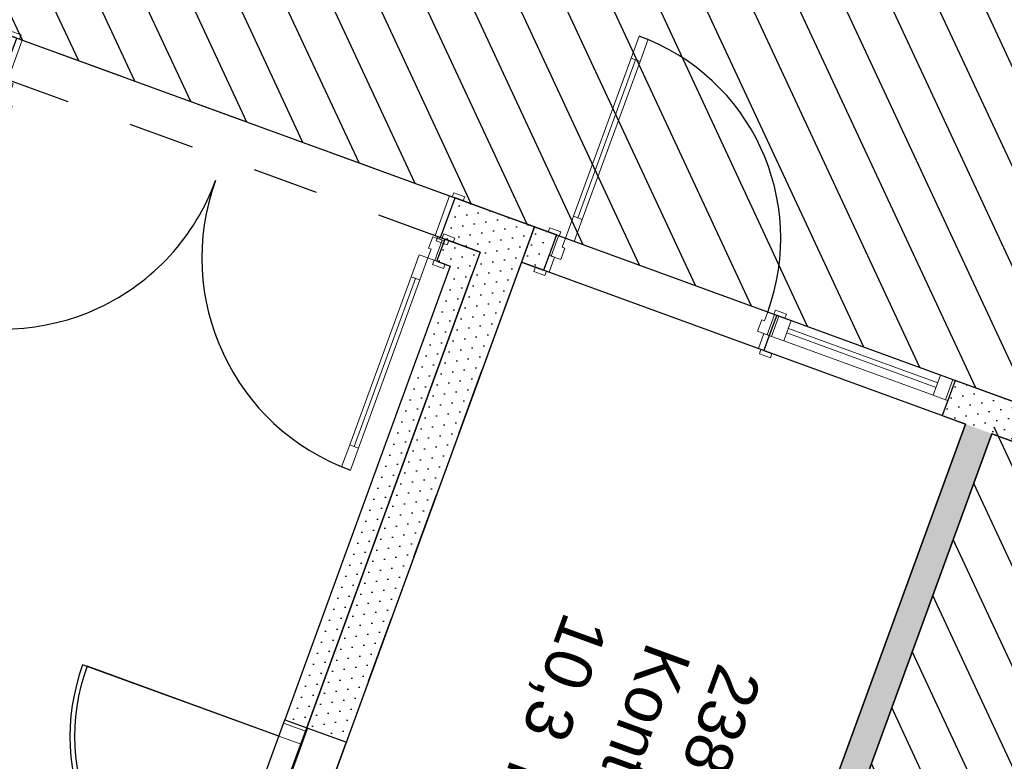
# Model space of a CAD drawing. Header units: millimetres. Extents: x 112481703 to 112588235, y 1264638581 to 1264713486.
# Tile 73 of 256: x 112541221 to 112545421, y 1264661258 to 1264664422. Entities that reach past the tile are written whole.
import ezdxf
from ezdxf.enums import TextEntityAlignment as Align

# ---------------------------------------------------------------- set-up
doc = ezdxf.new("R2010")
doc.units = ezdxf.units.MM
doc.header["$LTSCALE"] = 0.5
doc.header["$MEASUREMENT"] = 0
doc.linetypes.add('PLINE', pattern=[0])
doc.linetypes.add('Stiplet', pattern=[1128.888893, 564.444447, -564.444447])
for name, color, linetype in [('231- Bærende yttervegger', 7, 'Continuous'), ('231- Bærende yttervegger (Skravur)', 7, 'Continuous'), ('231- Bærende yttervegger (Skravur)(Nye konstruksjoner)', 7, 'Continuous'), ('231- Bærende yttervegger(Nye konstruksjoner)', 7, 'Continuous'), ('242- Ikke-bærende innervegger (Skravur)(Nye konstruksjoner)', 7, 'Continuous'), ('242- Ikke-bærende innervegger(Nye konstruksjoner)', 7, 'Continuous'), ('244- Vinduer_ dører_ foldevegger(Nye konstruksjoner)', 7, 'Continuous'), ('862- M___Nettoareal (1-100)', 7, 'Continuous'), ('862- M___Nettoareal(Nye konstruksjoner)', 7, 'Continuous'), ('862- M___Nettoareal(Polylinje)(Nye konstruksjoner)', 7, 'Continuous'), ('LA_farge_dekke_asfalt2', 7, 'Continuous')]:
    doc.layers.add(name, color=color, linetype=linetype)
doc.layers.add('234- Vinduer_ dører_ porter(Nye konstruksjoner)', color=7, linetype='Continuous', lineweight=0)
doc.styles.add('GENERATED_STYLE_1', font='arial.ttf')
pattern_1 = [(249.95599, (112557650, 1264717795), (-81.35699, 29.68231), [0, -50]), (249.95599, (112557682.11, 1264717756.67), (-81.35699, 29.68231), [0, -50])]

# ---------------------------------------------------------------- blocks, each defined once
blk = doc.blocks.new('Storstove_ Dagsenter_2382_19', base_point=(112548724.1, 1264665290.8))
at = {"layer": '862- M___Nettoareal(Polylinje)(Nye konstruksjoner)', "linetype": 'PLINE', "flags": 128}
blk.add_lwpolyline([(112548773.8, 1264670678.9), (112548539, 1264670035.4), (112543649.3, 1264671819.3), (112543039.2, 1264670147.1), (112540955.3, 1264664435.4), (112543416.6, 1264663537.4), (112545610.2, 1264662737.1), (112545629.1, 1264662788.8), (112545863.9, 1264662703.1), (112545821.1, 1264662585.7), (112551734.8, 1264660428.1), (112551777.6, 1264660545.6), (112551819.9, 1264660530.1), (112553958.6, 1264666392.2), (112550943, 1264667492.4), (112549693.6, 1264667948.2), (112550464.8, 1264670061.9)], close=True, dxfattribs=at)
blk = doc.blocks.new('Kontor Dagsenter_2383_81', base_point=(112543121.9, 1264660564.9))
at = {"layer": '862- M___Nettoareal(Polylinje)(Nye konstruksjoner)', "linetype": 'PLINE', "flags": 128}
blk.add_lwpolyline([(112545254.7, 1264662696.5), (112543361.8, 1264663387.1), (112541610.4, 1264658586.6), (112543503.3, 1264657896)], close=True, dxfattribs=at)
blk = doc.blocks.new('Matsal_2381_82', base_point=(112546528.8, 1264659390.4))
at = {"layer": '862- M___Nettoareal(Polylinje)(Nye konstruksjoner)', "linetype": 'PLINE', "flags": 128}
blk.add_lwpolyline([(112551691.9, 1264660310.7), (112551734.8, 1264660428.1), (112545821.1, 1264662585.7), (112545778.2, 1264662468.3), (112545543.4, 1264662553.9), (112545555.4, 1264662586.8), (112545367.5, 1264662655.4), (112543616.1, 1264657854.9), (112549994.8, 1264655527.7), (112551322.9, 1264659168), (112551734.2, 1264660295.3)], close=True, dxfattribs=at)
blk = doc.blocks.new('Dør tofløyet[30]', base_point=(112557650, 1264717795))
at = {"layer": '234- Vinduer_ dører_ porter(Nye konstruksjoner)', "linetype": 'PLINE'}
for p, q in [((112541118.8, 1264664204.4), (112541112.3, 1264664186.5)), ((112541112.3, 1264664186.5), (112541159.3, 1264664169.4)), ((112541165.8, 1264664187.3), (112541118.8, 1264664204.4)), ((112541147.1, 1264664173.9), (112541144.3, 1264664166.3)), ((112541170.5, 1264664165.3), (112541147.1, 1264664173.9)), ((112541159.3, 1264664169.4), (112541165.8, 1264664187.3)), ((112541112.8, 1264664079.9), (112541144.3, 1264664166.3)), ((112541122.2, 1264664076.5), (112541153.7, 1264664162.9)), ((112541144.3, 1264664166.3), (112541167.8, 1264664157.8)), ((112541153.7, 1264664162.9), (112541144.3, 1264664166.3)), ((112541153.7, 1264664162.9), (112541194.1, 1264664148.2)), ((112541167.8, 1264664157.8), (112541170.5, 1264664165.3)), ((112541194.1, 1264664148.2), (112541176.3, 1264664099.3)), ((112541078, 1264664092.6), (112541071.5, 1264664074.7)), ((112541125, 1264664075.5), (112541078, 1264664092.6)), ((112541165, 1264664103.4), (112541151.3, 1264664065.9)), ((112541176.3, 1264664099.3), (112541165, 1264664103.4)), ((112541071.5, 1264664074.7), (112541118.5, 1264664057.6)), ((112541122.2, 1264664076.5), (112541112.8, 1264664079.9)), ((112541117, 1264663971.9), (112541151.3, 1264664065.9)), ((112541118.5, 1264664057.6), (112541125, 1264664075.5)), ((112541151.3, 1264664065.9), (112541122.2, 1264664076.5)), ((112541151.3, 1264664065.9), (112541188.9, 1264664052.2)), ((112541188.9, 1264664052.2), (112541154.6, 1264663958.2)), ((112540874, 1264663247.3), (112541135.8, 1264663965.1)), ((112541154.6, 1264663958.2), (112541117, 1264663971.9)), ((112543029.6, 1264663507.3), (112543023.1, 1264663489.4)), ((112543076.6, 1264663490.1), (112543029.6, 1264663507.3)), ((112542965, 1264663446.7), (112542982.8, 1264663495.6)), ((112542982.8, 1264663495.6), (112543023.2, 1264663480.9)), ((112543023.2, 1264663480.9), (112542991.6, 1264663394.4)), ((112543001, 1264663391), (112543032.6, 1264663477.4)), ((112543011.8, 1264663493.5), (112543009.1, 1264663486)), ((112543009.1, 1264663486), (112543032.6, 1264663477.4)), ((112543035.3, 1264663484.9), (112543011.8, 1264663493.5)), ((112543023.1, 1264663489.4), (112543070.1, 1264663472.3)), ((112543023.2, 1264663480.9), (112543032.6, 1264663477.4)), ((112543032.6, 1264663477.4), (112543035.3, 1264663484.9)), ((112543070.1, 1264663472.3), (112543076.6, 1264663490.1)), ((112542924.9, 1264663418.8), (112542890.7, 1264663324.8)), ((112542962.5, 1264663405.1), (112542924.9, 1264663418.8)), ((112542962.5, 1264663405.1), (112542976.2, 1264663442.6)), ((112542976.2, 1264663442.6), (112542965, 1264663446.7)), ((112542928.2, 1264663311.1), (112542962.5, 1264663405.1)), ((112542991.6, 1264663394.4), (112542962.5, 1264663405.1)), ((112542988.8, 1264663395.5), (112542982.3, 1264663377.6)), ((112542982.3, 1264663377.6), (112543029.3, 1264663360.5)), ((112543035.8, 1264663378.3), (112542988.8, 1264663395.5)), ((112542991.6, 1264663394.4), (112543001, 1264663391)), ((112543029.3, 1264663360.5), (112543035.8, 1264663378.3)), ((112542647.6, 1264662600.2), (112542909.5, 1264663318)), ((112542890.7, 1264663324.8), (112542928.2, 1264663311.1)), ((112540820.9, 1264663160.3), (112540855.2, 1264663254.2)), ((112540855.2, 1264663254.2), (112540892.7, 1264663240.5)), ((112540892.7, 1264663240.5), (112540858.5, 1264663146.5)), ((112540858.5, 1264663146.5), (112540820.9, 1264663160.3)), ((112542628.8, 1264662607.1), (112542594.5, 1264662513.2)), ((112542666.4, 1264662593.4), (112542628.8, 1264662607.1)), ((112542632.1, 1264662499.4), (112542666.4, 1264662593.4)), ((112542594.5, 1264662513.2), (112542632.1, 1264662499.4))]:
    blk.add_line(p, q, dxfattribs=at)
at = {"layer": '234- Vinduer_ dører_ porter(Nye konstruksjoner)', "linetype": 'PLINE', "flags": 128}
for points in [[(112540855.2, 1264663254.2), (112541117, 1264663971.9), (112541135.8, 1264663965.1), (112540874, 1264663247.3)], [(112540874, 1264663247.3), (112541135.8, 1264663965.1), (112541154.6, 1264663958.2), (112540892.7, 1264663240.5)], [(112542647.6, 1264662600.2), (112542909.5, 1264663318), (112542890.7, 1264663324.8), (112542628.8, 1264662607.1)], [(112542666.4, 1264662593.4), (112542928.2, 1264663311.1), (112542909.5, 1264663318), (112542647.6, 1264662600.2)]]:
    blk.add_lwpolyline(points, close=True, dxfattribs=at)
at = {"layer": '244- Vinduer_ dører_ foldevegger(Nye konstruksjoner)', "linetype": 'PLINE'}
for p, q in [((112541147.1, 1264664173.9), (112541112.3, 1264664186.5)), ((112541147.1, 1264664173.9), (112541112.3, 1264664186.5)), ((112541144.3, 1264664166.3), (112541147.1, 1264664173.9)), ((112541144.3, 1264664166.3), (112541147.1, 1264664173.9)), ((112541112.8, 1264664079.9), (112541144.3, 1264664166.3)), ((112541112.8, 1264664079.9), (112541144.3, 1264664166.3)), ((112541112.8, 1264664079.9), (112541078, 1264664092.6)), ((112541112.8, 1264664079.9), (112541078, 1264664092.6)), ((112543001, 1264663391), (112543032.6, 1264663477.4)), ((112543001, 1264663391), (112543032.6, 1264663477.4)), ((112543032.6, 1264663477.4), (112543035.3, 1264663484.9)), ((112543032.6, 1264663477.4), (112543035.3, 1264663484.9)), ((112543035.3, 1264663484.9), (112543070.1, 1264663472.3)), ((112543035.3, 1264663484.9), (112543070.1, 1264663472.3)), ((112543001, 1264663391), (112543035.8, 1264663378.3)), ((112543001, 1264663391), (112543035.8, 1264663378.3))]:
    blk.add_line(p, q, dxfattribs=at)
for centre, start, end in [((112541151.3, 1264664065.9), 249.956, 339.956), ((112542962.5, 1264663405.1), 159.956, 249.956)]:
    blk.add_arc(centre, 964, start, end, dxfattribs=at)
blk = doc.blocks.new('Dør[31]', base_point=(112557650, 1264717795))
at = {"layer": '234- Vinduer_ dører_ porter(Nye konstruksjoner)', "linetype": 'PLINE'}
for p, q in [((112542346.4, 1264661421), (112542325.9, 1264661364.7)), ((112542346.4, 1264661421), (112542351.6, 1264661435.1)), ((112542445.1, 1264661385.1), (112542346.4, 1264661421)), ((112542351.6, 1264661435.1), (112542450.2, 1264661399.1)), ((112542020.8, 1264660528.6), (112542325.9, 1264661364.7)), ((112542325.9, 1264661364.7), (112542020.8, 1264660528.6)), ((112542325.9, 1264661364.7), (112542424.5, 1264661328.7)), ((112542424.5, 1264661328.7), (112542445.1, 1264661385.1)), ((112542445.1, 1264661385.1), (112542450.2, 1264661399.1)), ((112542424.5, 1264661328.7), (112542119.5, 1264660492.6)), ((112542020.8, 1264660528.6), (112542000.3, 1264660472.2)), ((112542119.5, 1264660492.6), (112542020.8, 1264660528.6)), ((112542098.9, 1264660436.2), (112542119.5, 1264660492.6)), ((112542000.3, 1264660472.2), (112541995.1, 1264660458.1)), ((112541995.1, 1264660458.1), (112542093.8, 1264660422.1)), ((112542000.3, 1264660472.2), (112542098.9, 1264660436.2)), ((112542098.9, 1264660436.2), (112542093.8, 1264660422.1))]:
    blk.add_line(p, q, dxfattribs=at)
at = {"layer": '244- Vinduer_ dører_ foldevegger(Nye konstruksjoner)', "linetype": 'PLINE'}
for p, q in [((112542325.9, 1264661364.7), (112541489.8, 1264661669.7)), ((112541995.1, 1264660458.1), (112542351.6, 1264661435.1)), ((112542089.1, 1264660423.9), (112542445.5, 1264661400.9)), ((112542351.6, 1264661435.1), (112542445.5, 1264661400.9)), ((112542351.6, 1264661435.1), (112542445.5, 1264661400.9)), ((112541995.1, 1264660458.1), (112542089.1, 1264660423.9)), ((112541995.1, 1264660458.1), (112542089.1, 1264660423.9))]:
    blk.add_line(p, q, dxfattribs=at)
blk.add_arc((112542325.9, 1264661364.7), 890, 159.956, 249.956, dxfattribs=at)
blk = doc.blocks.new('Dør[32]', base_point=(112557650, 1264717795))
at = {"layer": '234- Vinduer_ dører_ porter(Nye konstruksjoner)', "linetype": 'PLINE'}
for p, q in [((112542346.4, 1264661421), (112542325.9, 1264661364.7)), ((112542346.4, 1264661421), (112542351.6, 1264661435.1)), ((112542445.1, 1264661385.1), (112542346.4, 1264661421)), ((112542351.6, 1264661435.1), (112542450.2, 1264661399.1)), ((112542027.7, 1264660547.4), (112542325.9, 1264661364.7)), ((112542325.9, 1264661364.7), (112542027.7, 1264660547.4)), ((112542325.9, 1264661364.7), (112542424.5, 1264661328.7)), ((112542424.5, 1264661328.7), (112542445.1, 1264661385.1)), ((112542445.1, 1264661385.1), (112542450.2, 1264661399.1)), ((112542424.5, 1264661328.7), (112542126.3, 1264660511.4)), ((112542027.7, 1264660547.4), (112542007.1, 1264660491)), ((112542126.3, 1264660511.4), (112542027.7, 1264660547.4)), ((112542007.1, 1264660491), (112542002, 1264660476.9)), ((112542002, 1264660476.9), (112542100.6, 1264660440.9)), ((112542007.1, 1264660491), (112542105.8, 1264660455)), ((112542105.8, 1264660455), (112542126.3, 1264660511.4)), ((112542105.8, 1264660455), (112542100.6, 1264660440.9))]:
    blk.add_line(p, q, dxfattribs=at)
at = {"layer": '244- Vinduer_ dører_ foldevegger(Nye konstruksjoner)', "linetype": 'PLINE'}
for p, q in [((112542325.9, 1264661364.7), (112541508.6, 1264661662.9)), ((112542002, 1264660476.9), (112542351.6, 1264661435.1)), ((112542095.9, 1264660442.6), (112542445.5, 1264661400.9)), ((112542351.6, 1264661435.1), (112542445.5, 1264661400.9)), ((112542351.6, 1264661435.1), (112542445.5, 1264661400.9)), ((112542002, 1264660476.9), (112542095.9, 1264660442.6)), ((112542002, 1264660476.9), (112542095.9, 1264660442.6))]:
    blk.add_line(p, q, dxfattribs=at)
blk.add_arc((112542325.9, 1264661364.7), 870, 159.956, 249.956, dxfattribs=at)
blk = doc.blocks.new('Vindu[145]', base_point=(112557650, 1264717795))
at = {"layer": '234- Vinduer_ dører_ porter(Nye konstruksjoner)', "linetype": 'PLINE'}
for p, q in [((112544450, 1264663160.4), (112544418.5, 1264663074)), ((112544450, 1264663160.4), (112544418.5, 1264663074)), ((112544427.9, 1264663070.6), (112544459.4, 1264663157)), ((112545210.9, 1264662882.8), (112544450, 1264663160.4)), ((112544459.4, 1264663157), (112544450, 1264663160.4)), ((112544512, 1264663137.8), (112544459.4, 1264663157)), ((112544480.5, 1264663051.4), (112544512, 1264663137.8)), ((112545148.9, 1264662905.4), (112544512, 1264663137.8)), ((112544492.8, 1264663085.2), (112545129.8, 1264662852.8)), ((112545136.6, 1264662871.6), (112544499.7, 1264663104)), ((112544418.5, 1264663074), (112544395.2, 1264663010.1)), ((112544418.5, 1264663074), (112544427.9, 1264663070.6)), ((112544427.9, 1264663070.6), (112544480.5, 1264663051.4)), ((112544480.5, 1264663051.4), (112545117.4, 1264662819)), ((112545156.1, 1264662732.5), (112544395.2, 1264663010.1)), ((112545148.9, 1264662905.4), (112545117.4, 1264662819)), ((112545201.6, 1264662886.2), (112545148.9, 1264662905.4)), ((112545170, 1264662799.8), (112545201.6, 1264662886.2)), ((112545210.9, 1264662882.8), (112545179.4, 1264662796.4)), ((112545210.9, 1264662882.8), (112545179.4, 1264662796.4)), ((112545210.9, 1264662882.8), (112545201.6, 1264662886.2)), ((112545117.4, 1264662819), (112545170, 1264662799.8)), ((112545179.4, 1264662796.4), (112545156.1, 1264662732.5)), ((112545170, 1264662799.8), (112545179.4, 1264662796.4))]:
    blk.add_line(p, q, dxfattribs=at)
blk = doc.blocks.new('Dør[59]', base_point=(112557650, 1264717795))
at = {"layer": '234- Vinduer_ dører_ porter(Nye konstruksjoner)', "linetype": 'PLINE'}
for p, q in [((112543863.7, 1264664351.5), (112543829.5, 1264664257.6)), ((112543901.3, 1264664337.8), (112543863.7, 1264664351.5)), ((112543867, 1264664243.8), (112543901.3, 1264664337.8)), ((112543829.5, 1264664257.6), (112543867, 1264664243.8)), ((112543848.2, 1264664250.7), (112543602.2, 1264663576.2)), ((112543583.4, 1264663583), (112543549.1, 1264663489.1)), ((112543620.9, 1264663569.3), (112543583.4, 1264663583)), ((112543586.7, 1264663475.4), (112543620.9, 1264663569.3)), ((112543482.3, 1264663533.7), (112543475.8, 1264663515.8)), ((112543475.8, 1264663515.8), (112543522.8, 1264663498.7)), ((112543510.6, 1264663503.2), (112543479, 1264663416.7)), ((112543529.3, 1264663516.6), (112543482.3, 1264663533.7)), ((112543488.4, 1264663413.3), (112543520, 1264663499.7)), ((112543520, 1264663499.7), (112543510.6, 1264663503.2)), ((112543520, 1264663499.7), (112543549.1, 1264663489.1)), ((112543522.8, 1264663498.7), (112543529.3, 1264663516.6)), ((112543549.1, 1264663489.1), (112543535.4, 1264663451.5)), ((112543549.1, 1264663489.1), (112543586.7, 1264663475.4)), ((112543479, 1264663416.7), (112543455.7, 1264663352.8)), ((112543502.5, 1264663408.2), (112543479, 1264663416.7)), ((112543488.4, 1264663413.3), (112543479, 1264663416.7)), ((112543546.7, 1264663447.4), (112543528.8, 1264663398.6)), ((112543535.4, 1264663451.5), (112543546.7, 1264663447.4)), ((112543479.2, 1264663344.3), (112543502.5, 1264663408.2)), ((112543528.8, 1264663398.6), (112543488.4, 1264663413.3)), ((112543421, 1264663365.5), (112543414.5, 1264663347.7)), ((112543414.5, 1264663347.7), (112543461.4, 1264663330.5)), ((112543468, 1264663348.4), (112543421, 1264663365.5)), ((112543455.7, 1264663352.8), (112543479.2, 1264663344.3)), ((112543461.4, 1264663330.5), (112543468, 1264663348.4)), ((112544397.8, 1264663136.9), (112544411.5, 1264663174.5)), ((112544440.6, 1264663163.8), (112544409.1, 1264663077.4)), ((112544411.5, 1264663174.5), (112544440.6, 1264663163.8)), ((112544444.3, 1264663182.7), (112544437.8, 1264663164.9)), ((112544437.8, 1264663164.9), (112544484.8, 1264663147.7)), ((112544440.6, 1264663163.8), (112544450, 1264663160.4)), ((112544491.3, 1264663165.6), (112544444.3, 1264663182.7)), ((112544484.8, 1264663147.7), (112544491.3, 1264663165.6)), ((112544368.7, 1264663092.2), (112544386.5, 1264663141)), ((112544386.5, 1264663141), (112544397.8, 1264663136.9)), ((112544450, 1264663160.4), (112544418.5, 1264663074)), ((112544409.1, 1264663077.4), (112544368.7, 1264663092.2)), ((112544395, 1264663082.6), (112544371.7, 1264663018.7)), ((112544418.5, 1264663074), (112544395, 1264663082.6)), ((112544395.2, 1264663010.1), (112544418.5, 1264663074)), ((112544409.1, 1264663077.4), (112544418.5, 1264663074)), ((112544371.7, 1264663018.7), (112544395.2, 1264663010.1)), ((112544383, 1264663014.6), (112544376.4, 1264662996.7)), ((112544376.4, 1264662996.7), (112544423.4, 1264662979.6)), ((112544429.9, 1264662997.4), (112544383, 1264663014.6)), ((112544423.4, 1264662979.6), (112544429.9, 1264662997.4))]:
    blk.add_line(p, q, dxfattribs=at)
at = {"layer": '234- Vinduer_ dører_ porter(Nye konstruksjoner)', "linetype": 'PLINE', "flags": 128}
for points in [[(112543829.5, 1264664257.6), (112543583.4, 1264663583), (112543602.2, 1264663576.2), (112543848.2, 1264664250.7)], [(112543848.2, 1264664250.7), (112543602.2, 1264663576.2), (112543620.9, 1264663569.3), (112543867, 1264664243.8)]]:
    blk.add_lwpolyline(points, close=True, dxfattribs=at)
at = {"layer": '244- Vinduer_ dører_ foldevegger(Nye konstruksjoner)', "linetype": 'PLINE'}
for p, q in [((112543510.6, 1264663503.2), (112543475.8, 1264663515.8)), ((112543510.6, 1264663503.2), (112543475.8, 1264663515.8)), ((112543510.6, 1264663503.2), (112543479, 1264663416.7)), ((112543510.6, 1264663503.2), (112543479, 1264663416.7)), ((112543479, 1264663416.7), (112543455.7, 1264663352.8)), ((112543479, 1264663416.7), (112543455.7, 1264663352.8)), ((112543455.7, 1264663352.8), (112543421, 1264663365.5)), ((112543455.7, 1264663352.8), (112543421, 1264663365.5)), ((112544450, 1264663160.4), (112544418.5, 1264663074)), ((112544450, 1264663160.4), (112544418.5, 1264663074)), ((112544450, 1264663160.4), (112544484.8, 1264663147.7)), ((112544450, 1264663160.4), (112544484.8, 1264663147.7)), ((112544418.5, 1264663074), (112544395.2, 1264663010.1)), ((112544418.5, 1264663074), (112544395.2, 1264663010.1)), ((112544395.2, 1264663010.1), (112544429.9, 1264662997.4)), ((112544395.2, 1264663010.1), (112544429.9, 1264662997.4))]:
    blk.add_line(p, q, dxfattribs=at)
blk.add_arc((112543549.1, 1264663489.1), 918, 339.956, 69.956, dxfattribs=at)
blk = doc.blocks.new('Veggåpning 01[142]', base_point=(112557650, 1264717795))
at = {"layer": '244- Vinduer_ dører_ foldevegger(Nye konstruksjoner)', "linetype": 'PLINE'}
for p, q in [((112542089.1, 1264660423.9), (112542445.5, 1264661400.9)), ((112542445.5, 1264661400.9), (112542614.6, 1264661339.2)), ((112542258.2, 1264660362.2), (112542614.6, 1264661339.2)), ((112542089.1, 1264660423.9), (112542258.2, 1264660362.2))]:
    blk.add_line(p, q, dxfattribs=at)
blk = doc.blocks.new('Veggåpning 01[143]', base_point=(112557650, 1264717795))
at = {"layer": '234- Vinduer_ dører_ porter(Nye konstruksjoner)', "linetype": 'PLINE'}
for p, q in [((112541208.8, 1264664343), (112541147.1, 1264664173.9)), ((112541180.5, 1264664373.5), (112541174, 1264664355.6)), ((112541174, 1264664355.6), (112541221, 1264664338.5)), ((112541227.5, 1264664356.4), (112541180.5, 1264664373.5)), ((112541232.2, 1264664334.4), (112541208.8, 1264664343)), ((112541221, 1264664338.5), (112541227.5, 1264664356.4)), ((112541170.5, 1264664165.3), (112541232.2, 1264664334.4)), ((112541112.3, 1264664186.5), (112541105.8, 1264664168.7)), ((112541159.3, 1264664169.4), (112541112.3, 1264664186.5)), ((112541147.1, 1264664173.9), (112541170.5, 1264664165.3)), ((112541105.8, 1264664168.7), (112541152.8, 1264664151.6)), ((112541152.8, 1264664151.6), (112541159.3, 1264664169.4)), ((112543054.7, 1264663669.5), (112542993, 1264663500.4)), ((112543078.2, 1264663660.9), (112543054.7, 1264663669.5)), ((112543072.5, 1264663683.2), (112543066, 1264663665.4)), ((112543119.5, 1264663666.1), (112543072.5, 1264663683.2)), ((112543016.5, 1264663491.8), (112543078.2, 1264663660.9)), ((112543066, 1264663665.4), (112543113, 1264663648.2)), ((112543113, 1264663648.2), (112543119.5, 1264663666.1)), ((112542993, 1264663500.4), (112543016.5, 1264663491.8)), ((112543004.3, 1264663496.3), (112542997.8, 1264663478.4)), ((112542997.8, 1264663478.4), (112543044.8, 1264663461.3)), ((112543051.3, 1264663479.1), (112543004.3, 1264663496.3)), ((112543044.8, 1264663461.3), (112543051.3, 1264663479.1))]:
    blk.add_line(p, q, dxfattribs=at)
at = {"layer": '244- Vinduer_ dører_ foldevegger(Nye konstruksjoner)', "linetype": 'PLINE'}
for p, q in [((112541147.1, 1264664173.9), (112541208.8, 1264664343)), ((112541147.1, 1264664173.9), (112541208.8, 1264664343)), ((112541208.8, 1264664343), (112541174, 1264664355.6)), ((112541208.8, 1264664343), (112541174, 1264664355.6)), ((112541147.1, 1264664173.9), (112541112.3, 1264664186.5)), ((112541147.1, 1264664173.9), (112541112.3, 1264664186.5)), ((112543016.5, 1264663491.8), (112543078.2, 1264663660.9)), ((112543016.5, 1264663491.8), (112543078.2, 1264663660.9)), ((112543078.2, 1264663660.9), (112543113, 1264663648.2)), ((112543078.2, 1264663660.9), (112543113, 1264663648.2)), ((112543016.5, 1264663491.8), (112543051.3, 1264663479.1)), ((112543016.5, 1264663491.8), (112543051.3, 1264663479.1))]:
    blk.add_line(p, q, dxfattribs=at)
blk = doc.blocks.new('Label_108', base_point=(112543618.3, 1264660743.2))
at = {"layer": '862- M___Nettoareal (1-100)', "char_height": 200, "attachment_point": 1, "rotation": 249.956, "style": 'GENERATED_STYLE_1'}
for s, insert in [('\\A1;{\\pql;\\pt0,241000;\\fArial|b0|i0|c0|p0;\\W1.000000;10,3\\fArial|b0|i0|c0|p0;\\W1.000000;\\A1{\\H.66x;\\S^  ;}\\fArial|b0|i0|c0|p0;\\W1.000000; m\\fArial|b0|i0|c0|p0;\\W1.000000;\\A1{\\H.66x;\\S2^  ;}\\fArial|b0|i0|c0|p0;\\W1.000000;\\fArial|b0|i0|c0|p0;\\W1.000000;\\fArial|b0|i0|c0|p0;\\W1.000000;\\fArial|b0|i0|c0|p0;\\W1.000000;\\fArial|b0|i0|c0|p0;\\W1.000000;\\fArial|b0|i0|c0|p0;\\W1.000000;\\fArial|b0|i0|c0|p0;\\W1.000000;\\A1{\\H.66x;\\S^  ;}\\fArial|b0|i0|c0|p0;\\W1.000000;\\fArial|b0|i0|c0|p0;\\W1.000000;\\A1{\\H.66x;\\S^  ;}\\fArial|b0|i0|c0|p0;\\W1.000000;\\fArial|b0|i0|c0|p0;\\W1.000000;\\fArial|b0|i0|c0|p0;\\W1.000000;\\fArial|b0|i0|c0|p0;\\W1.000000;\\fArial|b0|i0|c0|p0;\\W1.000000;\\fArial|b0|i0|c0|p0;\\W1.000000;\\fArial|b0|i0|c0|p0;\\W1.000000;\\A1{\\H.66x;\\S^  ;}\\fArial|b0|i0|c0|p0;\\W1.000000;\\fArial|b0|i0|c0|p0;\\W1.000000;\\A1{\\H.66x;\\S^  ;}\\fArial|b0|i0|c0|p0;\\W1.000000;\\fArial|b0|i0|c0|p0;\\W1.000000;\\fArial|b0|i0|c0|p0;\\W1.000000;\\fArial|b0|i0|c0|p0;\\W1.000000;\\fArial|b0|i0|c0|p0;\\W1.000000;\\fArial|b0|i0|c0|p0;\\W1.000000;\\fArial|b0|i0|c0|p0;\\W1.000000;\\A1{\\H.66x;\\S^  ;}\\fArial|b0|i0|c0|p0;\\W1.000000;\\fArial|b0|i0|c0|p0;\\W1.000000;\\A1{\\H.66x;\\S^  ;}\\fArial|b0|i0|c0|p0;\\W1.000000;\\fArial|b0|i0|c0|p0;\\W1.000000;\\fArial|b0|i0|c0|p0;\\W1.000000;\\fArial|b0|i0|c0|p0;\\W1.000000;\\fArial|b0|i0|c0|p0;\\W1.000000;\\fArial|b0|i0|c0|p0;\\W1.000000;\\fArial|b0|i0|c0|p0;\\W1.000000;\\A1{\\H.66x;\\S^  ;}\\fArial|b0|i0|c0|p0;\\W1.000000;\\fArial|b0|i0|c0|p0;\\W1.000000;\\A1{\\H.66x;\\S^  ;}\\fArial|b0|i0|c0|p0;\\W1.000000;\\fArial|b0|i0|c0|p0;\\W1.000000;\\fArial|b0|i0|c0|p0;\\W1.000000;\\fArial|b0|i0|c0|p0;\\W1.000000;\\fArial|b0|i0|c0|p0;\\W1.000000;\\fArial|b0|i0|c0|p0;\\W1.000000;\\fArial|b0|i0|c0|p0;\\W1.000000;\\fArial|b0|i0|c0|p0;\\W1.000000;}', (112543790.1, 1264661814.2)), ('\\A1;{\\pql;\\pt0,241000;\\fArial|b0|i0|c0|p0;\\W1.000000;2383\\fArial|b0|i0|c0|p0;\\W1.000000;\\A1{\\H.66x;\\S^  ;}\\fArial|b0|i0|c0|p0;\\W1.000000;\\fArial|b0|i0|c0|p0;\\W1.000000;\\A1{\\H.66x;\\S^  ;}\\fArial|b0|i0|c0|p0;\\W1.000000;\\fArial|b0|i0|c0|p0;\\W1.000000;\\fArial|b0|i0|c0|p0;\\W1.000000;\\fArial|b0|i0|c0|p0;\\W1.000000;\\fArial|b0|i0|c0|p0;\\W1.000000;\\fArial|b0|i0|c0|p0;\\W1.000000;\\fArial|b0|i0|c0|p0;\\W1.000000;\\A1{\\H.66x;\\S^  ;}\\fArial|b0|i0|c0|p0;\\W1.000000;\\fArial|b0|i0|c0|p0;\\W1.000000;\\A1{\\H.66x;\\S^  ;}\\fArial|b0|i0|c0|p0;\\W1.000000;\\fArial|b0|i0|c0|p0;\\W1.000000;\\fArial|b0|i0|c0|p0;\\W1.000000;\\fArial|b0|i0|c0|p0;\\W1.000000;\\fArial|b0|i0|c0|p0;\\W1.000000;\\fArial|b0|i0|c0|p0;\\W1.000000;\\fArial|b0|i0|c0|p0;\\W1.000000;\\A1{\\H.66x;\\S^  ;}\\fArial|b0|i0|c0|p0;\\W1.000000;\\fArial|b0|i0|c0|p0;\\W1.000000;\\A1{\\H.66x;\\S^  ;}\\fArial|b0|i0|c0|p0;\\W1.000000;\\fArial|b0|i0|c0|p0;\\W1.000000;\\fArial|b0|i0|c0|p0;\\W1.000000;\\fArial|b0|i0|c0|p0;\\W1.000000;\\fArial|b0|i0|c0|p0;\\W1.000000;\\fArial|b0|i0|c0|p0;\\W1.000000;\\fArial|b0|i0|c0|p0;\\W1.000000;\\A1{\\H.66x;\\S^  ;}\\fArial|b0|i0|c0|p0;\\W1.000000;\\fArial|b0|i0|c0|p0;\\W1.000000;\\A1{\\H.66x;\\S^  ;}\\fArial|b0|i0|c0|p0;\\W1.000000;\\fArial|b0|i0|c0|p0;\\W1.000000;\\fArial|b0|i0|c0|p0;\\W1.000000;\\fArial|b0|i0|c0|p0;\\W1.000000;\\fArial|b0|i0|c0|p0;\\W1.000000;\\fArial|b0|i0|c0|p0;\\W1.000000;\\fArial|b0|i0|c0|p0;\\W1.000000;\\A1{\\H.66x;\\S^  ;}\\fArial|b0|i0|c0|p0;\\W1.000000;\\fArial|b0|i0|c0|p0;\\W1.000000;\\A1{\\H.66x;\\S^  ;}\\fArial|b0|i0|c0|p0;\\W1.000000;\\fArial|b0|i0|c0|p0;\\W1.000000;\\fArial|b0|i0|c0|p0;\\W1.000000;\\fArial|b0|i0|c0|p0;\\W1.000000;\\fArial|b0|i0|c0|p0;\\W1.000000;\\fArial|b0|i0|c0|p0;\\W1.000000;\\fArial|b0|i0|c0|p0;\\W1.000000;\\fArial|b0|i0|c0|p0;\\W1.000000;}', (112544390.1, 1264661616.5)), ('\\A1;{\\pql;\\pt0,241000;\\fArial|b0|i0|c0|p0;\\W1.000000;Kontor Dagsenter\\fArial|b0|i0|c0|p0;\\W1.000000;\\A1{\\H.66x;\\S^  ;}\\fArial|b0|i0|c0|p0;\\W1.000000;\\fArial|b0|i0|c0|p0;\\W1.000000;\\A1{\\H.66x;\\S^  ;}\\fArial|b0|i0|c0|p0;\\W1.000000;\\fArial|b0|i0|c0|p0;\\W1.000000;\\fArial|b0|i0|c0|p0;\\W1.000000;\\fArial|b0|i0|c0|p0;\\W1.000000;\\fArial|b0|i0|c0|p0;\\W1.000000;\\fArial|b0|i0|c0|p0;\\W1.000000;\\fArial|b0|i0|c0|p0;\\W1.000000;\\A1{\\H.66x;\\S^  ;}\\fArial|b0|i0|c0|p0;\\W1.000000;\\fArial|b0|i0|c0|p0;\\W1.000000;\\A1{\\H.66x;\\S^  ;}\\fArial|b0|i0|c0|p0;\\W1.000000;\\fArial|b0|i0|c0|p0;\\W1.000000;\\fArial|b0|i0|c0|p0;\\W1.000000;\\fArial|b0|i0|c0|p0;\\W1.000000;\\fArial|b0|i0|c0|p0;\\W1.000000;\\fArial|b0|i0|c0|p0;\\W1.000000;\\fArial|b0|i0|c0|p0;\\W1.000000;\\A1{\\H.66x;\\S^  ;}\\fArial|b0|i0|c0|p0;\\W1.000000;\\fArial|b0|i0|c0|p0;\\W1.000000;\\A1{\\H.66x;\\S^  ;}\\fArial|b0|i0|c0|p0;\\W1.000000;\\fArial|b0|i0|c0|p0;\\W1.000000;\\fArial|b0|i0|c0|p0;\\W1.000000;\\fArial|b0|i0|c0|p0;\\W1.000000;\\fArial|b0|i0|c0|p0;\\W1.000000;\\fArial|b0|i0|c0|p0;\\W1.000000;\\fArial|b0|i0|c0|p0;\\W1.000000;\\A1{\\H.66x;\\S^  ;}\\fArial|b0|i0|c0|p0;\\W1.000000;\\fArial|b0|i0|c0|p0;\\W1.000000;\\A1{\\H.66x;\\S^  ;}\\fArial|b0|i0|c0|p0;\\W1.000000;\\fArial|b0|i0|c0|p0;\\W1.000000;\\fArial|b0|i0|c0|p0;\\W1.000000;\\fArial|b0|i0|c0|p0;\\W1.000000;\\fArial|b0|i0|c0|p0;\\W1.000000;\\fArial|b0|i0|c0|p0;\\W1.000000;\\fArial|b0|i0|c0|p0;\\W1.000000;\\A1{\\H.66x;\\S^  ;}\\fArial|b0|i0|c0|p0;\\W1.000000;\\fArial|b0|i0|c0|p0;\\W1.000000;\\A1{\\H.66x;\\S^  ;}\\fArial|b0|i0|c0|p0;\\W1.000000;\\fArial|b0|i0|c0|p0;\\W1.000000;\\fArial|b0|i0|c0|p0;\\W1.000000;\\fArial|b0|i0|c0|p0;\\W1.000000;\\fArial|b0|i0|c0|p0;\\W1.000000;\\fArial|b0|i0|c0|p0;\\W1.000000;\\fArial|b0|i0|c0|p0;\\W1.000000;\\fArial|b0|i0|c0|p0;\\W1.000000;}', (112544088, 1264661705.5))]:
    blk.add_mtext(s, dxfattribs=dict(at, insert=insert))
at = {"layer": '862- M___Nettoareal (1-100)', "style": 'GENERATED_STYLE_1'}
for tag, p in [('DUMMY_108', (112543842.6, 1264661816.3)), ('DUMMY_107', (112544137.8, 1264661708.6)), ('DUMMY_106', (112544433.1, 1264661600.9))]:
    blk.add_attdef(tag, text='', height=200, rotation=249.956, dxfattribs=at).set_placement(p, align=Align.TOP_LEFT)

msp = doc.modelspace()

# ---------------------------------------------------------------- hatches: boundary and pattern name
at = {"layer": '231- Bærende yttervegger (Skravur)', "linetype": 'Continuous'}
h = msp.add_hatch(dxfattribs=at)
h.set_pattern_fill('Prikker_tett', color=256, style=0, pattern_type=2)
h.set_pattern_definition(pattern_1)
h.paths.add_polyline_path([(112543185.8, 1264663430), (112543247.5, 1264663599.1), (112543078.2, 1264663660.9), (112543016.5, 1264663491.8)])
h = msp.add_hatch(dxfattribs=at)
h.set_pattern_fill('Prikker_tett', color=256, style=0, pattern_type=2)
h.set_pattern_definition(pattern_1)
h.paths.add_polyline_path([(112543185.8, 1264663430), (112543416.6, 1264663537.4), (112543247.5, 1264663599.1)])
h = msp.add_hatch(dxfattribs=at)
h.set_pattern_fill('Prikker_tett', color=256, style=0, pattern_type=2)
h.set_pattern_definition(pattern_1)
h.paths.add_polyline_path([(112543354.9, 1264663368.3), (112543416.6, 1264663537.4), (112543185.8, 1264663430)])
h = msp.add_hatch(dxfattribs=at)
h.set_pattern_fill('Prikker_tett', color=256, style=0, pattern_type=2)
h.set_pattern_definition(pattern_1)
h.paths.add_polyline_path([(112543185.8, 1264663430), (112542445.5, 1264661400.9), (112542614.6, 1264661339.2), (112543354.9, 1264663368.3)])
at = {"layer": '231- Bærende yttervegger (Skravur)(Nye konstruksjoner)', "linetype": 'Continuous'}
h = msp.add_hatch(dxfattribs=at)
h.set_pattern_fill('Prikker_tett', color=256, style=0, pattern_type=2)
h.set_pattern_definition(pattern_1)
h.paths.add_polyline_path([(112543057.6, 1264663370.4), (112543091.9, 1264663464.3), (112543035.3, 1264663484.9), (112543001, 1264663391)])
h = msp.add_hatch(dxfattribs=at)
h.set_pattern_fill('Prikker_tett', color=256, style=0, pattern_type=2)
h.set_pattern_definition(pattern_1)
h.paths.add_polyline_path([(112543057.6, 1264663370.4), (112543185.8, 1264663430), (112543091.9, 1264663464.3)])
h = msp.add_hatch(dxfattribs=at)
h.set_pattern_fill('Prikker_tett', color=256, style=0, pattern_type=2)
h.set_pattern_definition(pattern_1)
h.paths.add_polyline_path([(112543151.6, 1264663336.1), (112543185.8, 1264663430), (112543057.6, 1264663370.4)])
h = msp.add_hatch(dxfattribs=at)
h.set_pattern_fill('Prikker_tett', color=256, style=0, pattern_type=2)
h.set_pattern_definition(pattern_1)
h.paths.add_polyline_path([(112543057.6, 1264663370.4), (112542351.6, 1264661435.1), (112542445.5, 1264661400.9), (112543151.6, 1264663336.1)])
at = {"layer": '242- Ikke-bærende innervegger (Skravur)(Nye konstruksjoner)', "linetype": 'Continuous'}
h = msp.add_hatch(dxfattribs=at)
h.set_pattern_fill('Prikker_tett', color=256, style=0, pattern_type=2)
h.set_pattern_definition(pattern_1)
h.paths.add_polyline_path([(112543416.6, 1264663537.4), (112543361.8, 1264663387.1), (112543455.7, 1264663352.8), (112543510.6, 1264663503.2)])
h = msp.add_hatch(dxfattribs=at)
h.set_pattern_fill('Prikker_tett', color=256, style=0, pattern_type=2)
h.set_pattern_definition(pattern_1)
h.paths.add_polyline_path([(112545210.9, 1264662882.8), (112545156.1, 1264662732.5), (112545555.4, 1264662586.8), (112545610.2, 1264662737.1)])
h = msp.add_hatch(dxfattribs=at)
h.set_pattern_fill('Prikker_tett', color=256, style=0, pattern_type=2)
h.set_pattern_definition(pattern_1)
h.paths.add_polyline_path([(112543616.1, 1264657854.9), (112545367.5, 1264662655.4), (112545254.7, 1264662696.5), (112543503.3, 1264657896)])
at = {"layer": 'LA_farge_dekke_asfalt2', "linetype": 'Continuous'}
h = msp.add_hatch(dxfattribs=at)
h.set_pattern_fill('Murverk', color=256, style=0, pattern_type=2)
h.set_pattern_definition([(294.956, (112557650, 1264717795), (163.1938, 75.94596), [])])
h.paths.add_polyline_path([(112560860.6, 1264667658.3), (112562616.7, 1264672471.6), (112559995.7, 1264673427.9), (112559309.6, 1264671547.3), (112556566.5, 1264672548.1), (112556077.4, 1264671207.6), (112551887.6, 1264672736.3), (112550859.3, 1264669918), (112548773.8, 1264670678.9), (112548539, 1264670035.4), (112546176.3, 1264670897.4), (112543555.3, 1264671853.6), (112540861.4, 1264664469.7), (112545422.3, 1264662805.7), (112543616.1, 1264657854.9), (112550126.3, 1264655479.7), (112546836, 1264646461.2), (112560363.8, 1264641525.7), (112565299.3, 1264655053.5), (112555491.6, 1264658631.7), (112556213.9, 1264660591.1), (112557023.9, 1264660297.4), (112558073.9, 1264663192.9), (112557263, 1264663486.9), (112559028.7, 1264668326.6)])

# ---------------------------------------------------------------- linework, layer by layer
at = {"layer": '231- Bærende yttervegger', "linetype": 'PLINE'}
for p, q in [((112543016.5, 1264663491.8), (112543078.2, 1264663660.9)), ((112543078.2, 1264663660.9), (112543113, 1264663648.2)), ((112543016.5, 1264663491.8), (112543051.3, 1264663479.1)), ((112542445.5, 1264661400.9), (112542614.6, 1264661339.2))]:
    msp.add_line(p, q, dxfattribs=at)
at = {"layer": '231- Bærende yttervegger', "linetype": 'Stiplet', "flags": 128}
for points in [[(112543247.5, 1264663599.1), (112540861.4, 1264664469.7)], [(112540630.6, 1264664362.3), (112543185.8, 1264663430)], [(112543416.6, 1264663537.4), (112543247.5, 1264663599.1)], [(112541548.7, 1264658417.5), (112543416.6, 1264663537.4)], [(112543185.8, 1264663430), (112541379.6, 1264658479.2)]]:
    msp.add_lwpolyline(points, dxfattribs=at)
at = {"layer": '231- Bærende yttervegger', "linetype": 'PLINE', "flags": 128}
for points in [[(112543247.5, 1264663599.1), (112543078.2, 1264663660.9)], [(112543416.6, 1264663537.4), (112543247.5, 1264663599.1)], [(112542614.6, 1264661339.2), (112543416.6, 1264663537.4)], [(112543016.5, 1264663491.8), (112543185.8, 1264663430)], [(112543185.8, 1264663430), (112542445.5, 1264661400.9)]]:
    msp.add_lwpolyline(points, dxfattribs=at)
at = {"layer": '231- Bærende yttervegger(Nye konstruksjoner)', "linetype": 'PLINE'}
for p, q in [((112543001, 1264663391), (112543032.6, 1264663477.4)), ((112543032.6, 1264663477.4), (112543035.3, 1264663484.9)), ((112543035.3, 1264663484.9), (112543070.1, 1264663472.3)), ((112543001, 1264663391), (112543035.8, 1264663378.3))]:
    msp.add_line(p, q, dxfattribs=at)
at = {"layer": '231- Bærende yttervegger(Nye konstruksjoner)', "linetype": 'PLINE', "flags": 128}
for points in [[(112543185.8, 1264663430), (112543035.3, 1264663484.9)], [(112543185.8, 1264663430), (112543151.6, 1264663336.1)], [(112543001, 1264663391), (112543057.6, 1264663370.4)], [(112543057.6, 1264663370.4), (112542351.6, 1264661435.1)], [(112542445.5, 1264661400.9), (112543151.6, 1264663336.1)]]:
    msp.add_lwpolyline(points, dxfattribs=at)
at = {"layer": '242- Ikke-bærende innervegger(Nye konstruksjoner)', "linetype": 'PLINE'}
for p, q in [((112543510.6, 1264663503.2), (112543475.8, 1264663515.8)), ((112543510.6, 1264663503.2), (112543479, 1264663416.7)), ((112543479, 1264663416.7), (112543455.7, 1264663352.8)), ((112543455.7, 1264663352.8), (112543421, 1264663365.5)), ((112545210.9, 1264662882.8), (112545179.4, 1264662796.4)), ((112545179.4, 1264662796.4), (112545156.1, 1264662732.5))]:
    msp.add_line(p, q, dxfattribs=at)
at = {"layer": '242- Ikke-bærende innervegger(Nye konstruksjoner)', "linetype": 'PLINE', "flags": 128}
for points in [[(112543416.6, 1264663537.4), (112543361.8, 1264663387.1)], [(112543510.6, 1264663503.2), (112543416.6, 1264663537.4)], [(112543361.8, 1264663387.1), (112543455.7, 1264663352.8)], [(112545610.2, 1264662737.1), (112545210.9, 1264662882.8)], [(112545156.1, 1264662732.5), (112545254.7, 1264662696.5)], [(112545254.7, 1264662696.5), (112543503.3, 1264657896)], [(112543616.1, 1264657854.9), (112545367.5, 1264662655.4)], [(112545367.5, 1264662655.4), (112545555.4, 1264662586.8)]]:
    msp.add_lwpolyline(points, dxfattribs=at)

# ---------------------------------------------------------------- block references
at = {"layer": '234- Vinduer_ dører_ porter(Nye konstruksjoner)', "linetype": 'PLINE'}
msp.add_blockref('Vindu[145]', (112557650, 1264717795), dxfattribs=at)
at = {"layer": '244- Vinduer_ dører_ foldevegger(Nye konstruksjoner)', "linetype": 'PLINE'}
for name in ['Veggåpning 01[143]', 'Dør[59]', 'Dør tofløyet[30]', 'Dør[31]', 'Dør[32]', 'Veggåpning 01[142]']:
    msp.add_blockref(name, (112557650, 1264717795), dxfattribs=at)
at = {"layer": '862- M___Nettoareal (1-100)', "linetype": 'PLINE'}
msp.add_blockref('Label_108', (112543618.3, 1264660743.2), dxfattribs=at)
at = {"layer": '862- M___Nettoareal(Nye konstruksjoner)', "linetype": 'Continuous'}
for name, p in [('Storstove_ Dagsenter_2382_19', (112548724.1, 1264665290.8)), ('Kontor Dagsenter_2383_81', (112543121.9, 1264660564.9)), ('Matsal_2381_82', (112546528.8, 1264659390.4))]:
    msp.add_blockref(name, p, dxfattribs=at)

doc.saveas('drawing.dxf')
